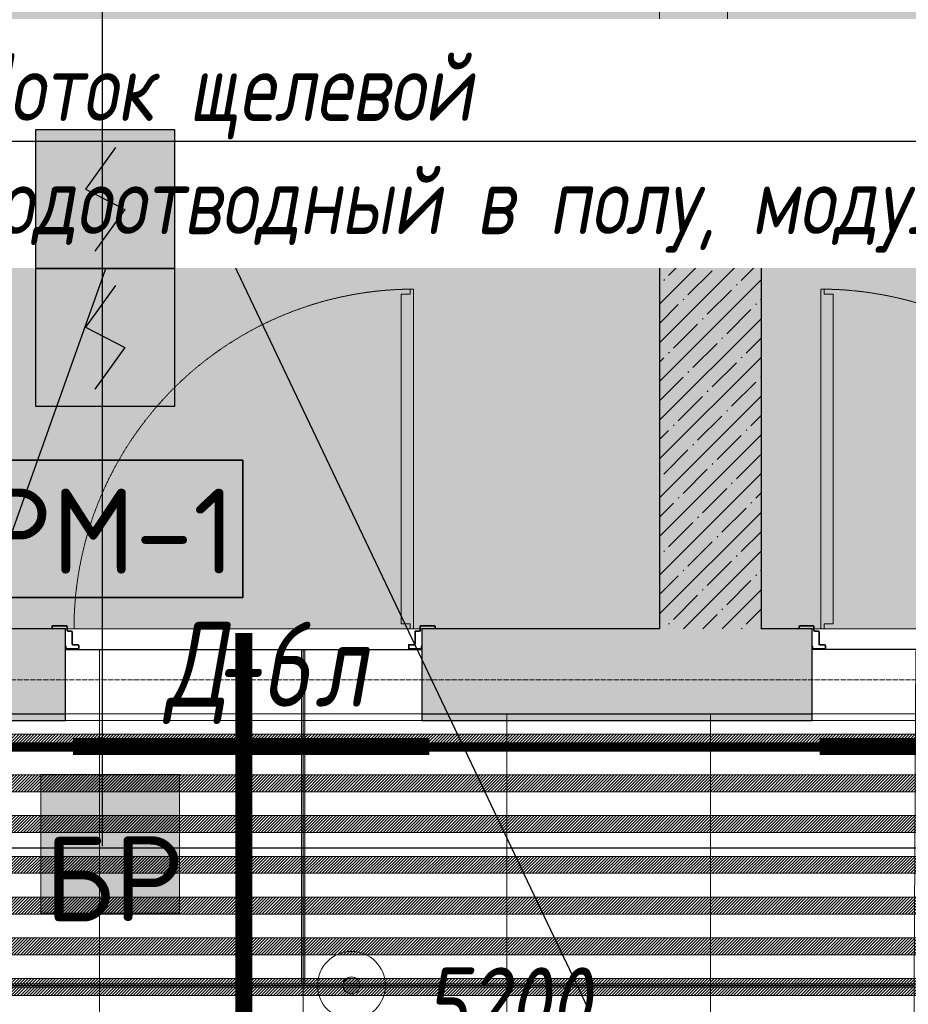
# Model space of a CAD drawing. Header units: millimetres. Extents: x -551130 to 178656, y -69521 to 202936.
# Tile 246 of 256: x -172638 to -170020, y 178114 to 181013. Entities that reach past the tile are written whole.
import ezdxf
from ezdxf import colors
from ezdxf.entities.mleader import LeaderData, LeaderLine
from ezdxf.math import Vec2, Vec3

# ---------------------------------------------------------------- set-up
doc = ezdxf.new("R2010")
doc.units = ezdxf.units.MM
for name, pattern in [('( Hidden )', [0.375, 0.25, -0.125]), ('-D1-02х01', [3, 2, -1]), ('-D1d1-15x02', [19, 15, -2, 0, -2]), ('DASHDOT', [25.4, 12.7, -6.35, 0, -6.35]), ('DOT', [6.35, 0, -6.35])]:
    doc.linetypes.add(name, pattern=pattern)
doc.layers.get('Defpoints').update_dxf_attribs({"color": 31})
for name, color, linetype, lineweight in [('_0', 7, 'Continuous', 13), ('A-DOOR', 7, 'Continuous', 5), ('A-DOOR-IDEN', 7, 'Continuous', 9), ('A-FLOR', 7, 'Continuous', 5), ('A-WALL', 7, 'Continuous', 5), ('A-WALL-FNSH', 8, 'Continuous', 5), ('dim_light', 12, 'Continuous', 9), ('dim_pot', 183, 'Continuous', 9), ('dim_razv', 93, 'DASHDOT', 9), ('I-WALL', 7, 'Continuous', 5), ('pot', 183, 'Continuous', 15), ('pot sh', 183, 'Continuous', 15), ('S-COLS', 7, 'Continuous', 5), ('S-GRID', 7, 'Continuous', 5)]:
    doc.layers.add(name, color=color, linetype=linetype, lineweight=lineweight)
for name, color, linetype, true_color in [('PDF11_0', 30, 'Continuous', 0xff7f00), ('PDF11_Text', 7, 'Continuous', 0x989898), ('PDF11_Оборудование', 7, 'Continuous', 0xffffff)]:
    doc.layers.add(name, color=color, linetype=linetype, true_color=true_color)
for name, color, linetype in [('PDF11_ПС', 1, 'Continuous'), ('PDF11_ПС дымовой', 1, 'Continuous'), ('PDF_Text', 7, 'Continuous')]:
    doc.layers.add(name, color=color, linetype=linetype)
doc.layers.add('pol', color=7, linetype='Continuous', lineweight=15, true_color=0x738991)
doc.layers.add('Сводный план', color=1, linetype='Continuous', lineweight=0, true_color=0xff0000)
doc.styles.add('fl_iso paper', font='isocpeur.ttf', dxfattribs={"width": 0.8, "oblique": 10})
doc.styles.add('In tre', font='isocpeur.ttf', dxfattribs={"width": 0.8, "oblique": 10})
doc.styles.add('PDF ISOCPEUR', font='isocpeur.ttf')
doc.dimstyles.new('In tre 1_75', dxfattribs={"dimtxt": 220, "dimasz": 120, "dimexe": 60, "dimexo": 10, "dimgap": 50, "dimtad": 1, "dimdec": 0, "dimrnd": 5, "dimzin": 0, "dimdsep": 46, "dimtxsty": 'fl_iso paper', "dimblk": 'ARCHTICK', "dimcen": 0, "dimdle": 60, "dimadec": 0, "dimazin": 0, "dimtfac": 1, "dimtdec": 0, "dimtofl": 0, "dimtmove": 1, "dimatfit": 1, "dimfxl": 1, "dimtfill": 1, "dimtolj": 1, "dimtzin": 0, "dimarcsym": 1})
pattern_1 = [(225, (-233499.5126, 159549.997), (4.49012806, -4.49012806), [])]
pattern_2 = [(45, (-192252.935, 158219.386), (-57.02463, 57.02463), []), (45, (-192195.91, 158219.386), (-57.02463, 57.02463), [100.806, -20.161, 3.353, -16.808])]

# ---------------------------------------------------------------- blocks, each defined once
blk = doc.blocks.new('_ArchTick')
at = {"color": 0, "linetype": 'ByBlock', "lineweight": 9, "const_width": 0.15}
blk.add_lwpolyline([(-0.5, -0.5), (0.5, 0.5)], dxfattribs=at)
blk = doc.blocks.new('*D10778')
at = {"layer": 'Defpoints', "color": 0, "transparency": 16777216}
for p in [(-168602.9, 177952.5), (-173802.9, 177714.9), (-168602.9, 177714.9)]:
    blk.add_point(p, dxfattribs=at)
at = {"layer": 'dim_light', "color": 0, "lineweight": -2, "transparency": 16777216}
for p, q in [((-173802.9, 177724.9), (-173802.9, 178012.5)), ((-168602.9, 177724.9), (-168602.9, 178012.5)), ((-173862.9, 177952.5), (-168542.9, 177952.5))]:
    blk.add_line(p, q, dxfattribs=at)
at = {"layer": 'dim_light', "color": 0, "lineweight": -2, "transparency": 16777216, "xscale": 120, "yscale": 120, "zscale": 120, "rotation": 180}
blk.add_blockref('_ArchTick', (-173802.9, 177952.5), dxfattribs=at)
at = {"layer": 'dim_light', "color": 0, "lineweight": -2, "transparency": 16777216, "xscale": 120, "yscale": 120, "zscale": 120}
blk.add_blockref('_ArchTick', (-168602.9, 177952.5), dxfattribs=at)
at = {"layer": 'dim_light', "color": 0, "transparency": 16777216, "insert": (-171202.9, 178112.5), "char_height": 220, "attachment_point": 5, "style": 'fl_iso paper', "bg_fill": 3, "box_fill_scale": 1.1, "bg_fill_color": 256, "bg_fill_true_color": 13158600, "bg_fill_transparency": 0}
blk.add_mtext('\\A1;5200', dxfattribs=at)
blk = doc.blocks.new('*U11950')
at = {"layer": 'pol', "true_color": 0x007dfa, "transparency": 33554687}
h = blk.add_hatch(color=150, dxfattribs=at)
h.dxf.hatch_style = 1
h.paths.add_polyline_path([(21910, 0), (0, 0), (0, -10), (21910, -10)])
at = {"layer": 'pol', "color": 162, "true_color": 0x2c3cc9}
blk.add_lwpolyline([(21910, 0), (0, 0), (0, -10), (21910, -10)], close=True, dxfattribs=at)
blk = doc.blocks.new('*U12235')
at = {"layer": 'pol', "true_color": 0x007dfa, "transparency": 33554687}
h = blk.add_hatch(color=150, dxfattribs=at)
h.dxf.hatch_style = 1
h.paths.add_polyline_path([(984.3, 0), (0, 0), (0, -10), (984.3, -10)])
at = {"layer": 'pol', "color": 162, "true_color": 0x2c3cc9}
blk.add_lwpolyline([(984.3, 0), (0, 0), (0, -10), (984.3, -10)], close=True, dxfattribs=at)
blk = doc.blocks.new('hgkjgkkl')
at = {"layer": 'PDF11_0', "lineweight": 25}
for points in [[(19909.4, 20309.5), (19909.4, 23861.3)], [(10877.6, 20305.3), (25076.3, 20305.3), (25076.3, 20953), (25408.6, 20953), (25408.6, 20305.3), (29059.8, 20305.3)]]:
    blk.add_lwpolyline(points, dxfattribs=at)
at = {"layer": 'PDF11_Оборудование', "color": 7, "lineweight": 35}
blk.add_lwpolyline([(20322.2, 21446.2), (19496.7, 21446.2), (19496.7, 21041.9), (20322.2, 21041.9)], close=True, dxfattribs=at)
at = {"layer": 'PDF11_Оборудование', "transparency": 33554559}
for points in [[(20322.2, 21446.2), (19496.7, 21446.2), (20322.2, 21041.9)], [(19496.7, 21446.2), (20322.2, 21041.9), (19496.7, 21041.9)]]:
    blk.add_solid(points, dxfattribs=at)
at = {"layer": 'PDF11_ПС', "lineweight": 9}
blk.add_lwpolyline([(19727.4, 20112.6), (19727.4, 20318), (19727.4, 20521.2), (19930.6, 20521.2), (20135.9, 20521.2), (20135.9, 20318), (20135.9, 20112.6), (19930.6, 20112.6)], close=True, dxfattribs=at)
at = {"layer": 'PDF11_ПС', "color": 7, "true_color": 0xffffff, "transparency": 33554559}
for points in [[(20135.9, 20521.2), (19727.4, 20521.2), (20135.9, 20318)], [(19727.4, 20521.2), (20135.9, 20318), (19727.4, 20318)], [(20135.9, 20318), (19727.4, 20318), (20135.9, 20112.6)], [(19727.4, 20318), (20135.9, 20112.6), (19727.4, 20112.6)]]:
    blk.add_solid(points, dxfattribs=at)
at = {"layer": 'PDF11_ПС дымовой', "lineweight": 30}
for points in [[(20121.1, 22419.8), (20121.1, 22214.5), (20121.1, 22011.3), (19917.9, 22011.3), (19712.6, 22011.3), (19712.6, 22214.5), (19712.6, 22419.8), (19917.9, 22419.8)], [(20121.1, 22011.3), (20121.1, 21808.1), (20121.1, 21604.9), (19917.9, 21604.9), (19712.6, 21604.9), (19712.6, 21808.1), (19712.6, 22011.3), (19917.9, 22011.3)]]:
    blk.add_lwpolyline(points, close=True, dxfattribs=at)
for points in [[(19947.5, 22366.9), (19858.6, 22244.1), (19975.1, 22184.9), (19886.2, 22062.1)], [(19947.5, 21960.5), (19858.6, 21837.7), (19975.1, 21778.5), (19886.2, 21655.7)]]:
    blk.add_lwpolyline(points, dxfattribs=at)
at = {"layer": 'PDF11_ПС дымовой', "color": 7, "true_color": 0xffffff, "transparency": 33554559}
for points in [[(20121.1, 22419.8), (19712.6, 22419.8), (20121.1, 22214.5)], [(19712.6, 22419.8), (20121.1, 22214.5), (19712.6, 22214.5)], [(20121.1, 22214.5), (19712.6, 22214.5), (20121.1, 22011.3)], [(19712.6, 22214.5), (20121.1, 22011.3), (19712.6, 22011.3)], [(20121.1, 22011.3), (19712.6, 22011.3), (20121.1, 21808.1)], [(19712.6, 22011.3), (20121.1, 21808.1), (19712.6, 21808.1)], [(20121.1, 21808.1), (19712.6, 21808.1), (20121.1, 21604.9)], [(19712.6, 21808.1), (20121.1, 21604.9), (19712.6, 21604.9)]]:
    blk.add_solid(points, dxfattribs=at)
at = {"layer": 'PDF11_Text', "color": 7, "insert": (19553.8, 21112.5), "char_height": 249.99, "attachment_point": 7, "style": 'PDF ISOCPEUR'}
blk.add_mtext('РМ-1', dxfattribs=at)
at = {"layer": 'PDF_Text', "color": 1, "insert": (19738, 20088.8), "char_height": 249.99, "attachment_point": 7, "style": 'PDF ISOCPEUR'}
blk.add_mtext('БР', dxfattribs=at)
blk = doc.blocks.new('jjgyff55')
at = {"layer": 'Сводный план', "lineweight": 13, "true_color": 0x00c200}
h = blk.add_hatch(color=92, dxfattribs=at)
h.dxf.hatch_style = 1
edge = h.paths.add_edge_path()
edge.add_arc((14617.4, 17550.8), 25, 0, 360)
at = {"layer": 'Сводный план', "color": 96, "true_color": 0x008000, "const_width": 50}
blk.add_lwpolyline([(14300, 17338.4), (14300, 18588.4)], dxfattribs=at)
at = {"layer": 'Сводный план', "color": 92, "lineweight": 13, "true_color": 0x00c200}
for radius in [100, 25]:
    blk.add_circle((14617.4, 17550.8), radius, dxfattribs=at)
blk = doc.blocks.new('A_DOR_Door - INT_2_Single_50_1050Wx2200H_Вход в квартиру-4783331-50_AS_M_L17')
at = {"layer": 'A-DOOR'}
for p, q in [((-500, 125), (-500, 1125)), ((-500, 1125), (-490, 1125)), ((-500, 1035), (-500, 1125)), ((-490, 1125), (-490, 1110)), ((-490, 1110), (-464, 1110)), ((-464, 1110), (-464, 1035)), ((-500, 215), (-500, 1035)), ((-464, 1035), (-464, 215)), ((-500, 125), (-500, 215)), ((-464, 215), (-464, 140)), ((-565, 132), (-565, 125)), ((-565, 125), (-563, 125)), ((-563, 125), (-563, 132)), ((-522.2, 135), (-562, 135)), ((-562, 133), (-522.2, 133)), ((-521.2, 132), (-521.2, 120)), ((-519.2, 120), (-519.2, 132)), ((-507.2, 119), (-518.2, 119)), ((-518.2, 117), (-507.2, 117)), ((-506.2, 116), (-506.2, 80)), ((-504.2, 80), (-504.2, 116)), ((-490, 125), (-500, 125)), ((-490, 140), (-490, 125)), ((-464, 140), (-490, 140)), ((504.2, 116), (504.2, 80)), ((506.2, 80), (506.2, 116)), ((518.2, 119), (507.2, 119)), ((507.2, 117), (518.2, 117)), ((519.2, 132), (519.2, 120)), ((521.2, 120), (521.2, 132)), ((562, 135), (522.2, 135)), ((522.2, 133), (562, 133)), ((563, 132), (563, 125)), ((563, 125), (565, 125)), ((565, 125), (565, 132)), ((-523, 74), (-525, 74)), ((-525, 74), (-525, 68)), ((-523, 68), (-523, 74)), ((-488, 67), (-522, 67)), ((-522, 65), (-488, 65)), ((-488, 79), (-503.2, 79)), ((-503.2, 77), (-488, 77)), ((-487, 76), (-487, 68)), ((-485, 68), (-485, 76)), ((485, 76), (485, 68)), ((487, 68), (487, 76)), ((503.2, 79), (488, 79)), ((488, 77), (503.2, 77)), ((522, 67), (488, 67)), ((488, 65), (522, 65)), ((525, 74), (523, 74)), ((523, 74), (523, 68)), ((525, 68), (525, 74))]:
    blk.add_line(p, q, dxfattribs=at)
at = {"layer": 'A-DOOR', "linetype": '-D1-02х01'}
blk.add_arc((-500, 125), 1000, 360, 90, dxfattribs=at)
at = {"layer": 'A-DOOR'}
for centre, radius, start, end in [((-562, 132), 3, 90, 180), ((-562, 132), 3, 90, 180), ((-562, 132), 1, 90, 180), ((-562, 132), 1, 90, 180), ((-522.2, 132), 3, 0, 90), ((-522.2, 132), 3, 0, 90), ((-522.2, 132), 1, 0, 90), ((-522.2, 132), 1, 0, 90), ((-518.2, 120), 3, 180, 270), ((-518.2, 120), 3, 180, 270), ((-518.2, 120), 1, 180, 270), ((-518.2, 120), 1, 180, 270), ((-507.2, 116), 3, 0, 90), ((-507.2, 116), 3, 0, 90), ((-507.2, 116), 1, 360, 90), ((-507.2, 116), 1, 0, 90), ((507.2, 116), 3, 90, 180), ((507.2, 116), 3, 90, 180), ((507.2, 116), 1, 90, 180), ((507.2, 116), 1, 90, 180), ((518.2, 120), 1, 270, 0), ((518.2, 120), 3, 270, 360), ((518.2, 120), 3, 270, 360), ((518.2, 120), 1, 270, 0), ((522.2, 132), 3, 90, 180), ((522.2, 132), 3, 90, 180), ((522.2, 132), 1, 90, 180), ((522.2, 132), 1, 90, 180), ((562, 132), 3, 360, 90), ((562, 132), 3, 0, 90), ((562, 132), 1, 0, 90), ((562, 132), 1, 0, 90), ((-522, 68), 3, 180, 270), ((-522, 68), 3, 180, 270), ((-522, 68), 1, 180, 270), ((-522, 68), 1, 180, 270), ((-503.2, 80), 3, 180, 270), ((-503.2, 80), 3, 180, 270), ((-503.2, 80), 1, 180, 270), ((-503.2, 80), 1, 180, 270), ((-488, 76), 3, 0, 90), ((-488, 76), 3, 0, 90), ((-488, 76), 1, 0, 90), ((-488, 76), 1, 0, 90), ((-488, 68), 1, 270, 0), ((-488, 68), 3, 270, 360), ((-488, 68), 3, 270, 0), ((-488, 68), 1, 270, 360), ((488, 76), 3, 90, 180), ((488, 76), 3, 90, 180), ((488, 68), 3, 180, 270), ((488, 68), 3, 180, 270), ((488, 76), 1, 90, 180), ((488, 76), 1, 90, 180), ((488, 68), 1, 180, 270), ((488, 68), 1, 180, 270), ((503.2, 80), 1, 270, 0), ((503.2, 80), 3, 270, 360), ((503.2, 80), 3, 270, 0), ((503.2, 80), 1, 270, 0), ((522, 68), 3, 270, 360), ((522, 68), 1, 270, 0), ((522, 68), 1, 270, 0), ((522, 68), 3, 270, 0)]:
    blk.add_arc(centre, radius, start, end, dxfattribs=at)
blk = doc.blocks.new('A_DOR_Door - INT_2_Single_50_1050Wx2200H_Вход в квартиру-4783328-50_AS_M_L17')
at = {"layer": 'A-DOOR'}
for p, q in [((-525, -74), (-525, -68)), ((-523, -74), (-525, -74)), ((-523, -68), (-523, -74)), ((-522, -65), (-488, -65)), ((-488, -67), (-522, -67)), ((-506.2, -116), (-506.2, -80)), ((-504.2, -80), (-504.2, -116)), ((-503.2, -77), (-488, -77)), ((-488, -79), (-503.2, -79)), ((-487, -76), (-487, -68)), ((-485, -68), (-485, -76)), ((485, -76), (485, -68)), ((487, -68), (487, -76)), ((488, -65), (522, -65)), ((522, -67), (488, -67)), ((488, -77), (503.2, -77)), ((503.2, -79), (488, -79)), ((504.2, -116), (504.2, -80)), ((506.2, -80), (506.2, -116)), ((523, -74), (523, -68)), ((525, -74), (523, -74)), ((525, -68), (525, -74)), ((-565, -125), (-563, -125)), ((-565, -132), (-565, -125)), ((-563, -125), (-563, -132)), ((-562, -133), (-522.2, -133)), ((-522.2, -135), (-562, -135)), ((-521.2, -132), (-521.2, -120)), ((-519.2, -120), (-519.2, -132)), ((-518.2, -117), (-507.2, -117)), ((-507.2, -119), (-518.2, -119)), ((-500, -125), (-500, -1125)), ((-490, -125), (-500, -125)), ((-500, -125), (-500, -215)), ((-490, -140), (-490, -125)), ((-464, -140), (-490, -140)), ((-464, -215), (-464, -140)), ((507.2, -117), (518.2, -117)), ((518.2, -119), (507.2, -119)), ((519.2, -132), (519.2, -120)), ((521.2, -120), (521.2, -132)), ((522.2, -133), (562, -133)), ((562, -135), (522.2, -135)), ((563, -125), (565, -125)), ((563, -132), (563, -125)), ((565, -125), (565, -132)), ((-500, -215), (-500, -1035)), ((-464, -1035), (-464, -215)), ((-500, -1035), (-500, -1125)), ((-464, -1110), (-464, -1035)), ((-500, -1125), (-490, -1125)), ((-490, -1125), (-490, -1110)), ((-490, -1110), (-464, -1110))]:
    blk.add_line(p, q, dxfattribs=at)
for centre, radius, start, end in [((-522, -68), 3, 90, 180), ((-522, -68), 3, 90, 180), ((-522, -68), 1, 90, 180), ((-522, -68), 1, 90, 180), ((-503.2, -80), 3, 90, 180), ((-503.2, -80), 3, 90, 180), ((-503.2, -80), 1, 90, 180), ((-503.2, -80), 1, 90, 180), ((-488, -68), 3, 0, 90), ((-488, -68), 3, 360, 90), ((-488, -68), 1, 360, 90), ((-488, -68), 1, 0, 90), ((-488, -76), 3, 270, 0), ((-488, -76), 1, 270, 360), ((-488, -76), 1, 270, 0), ((-488, -76), 3, 270, 360), ((488, -68), 3, 90, 180), ((488, -68), 3, 90, 180), ((488, -76), 3, 180, 270), ((488, -76), 3, 180, 270), ((488, -68), 1, 90, 180), ((488, -68), 1, 90, 180), ((488, -76), 1, 180, 270), ((488, -76), 1, 180, 270), ((503.2, -80), 3, 0, 90), ((503.2, -80), 3, 0, 90), ((503.2, -80), 1, 0, 90), ((503.2, -80), 1, 0, 90), ((522, -68), 3, 0, 90), ((522, -68), 3, 0, 90), ((522, -68), 1, 0, 90), ((522, -68), 1, 0, 90), ((-562, -132), 3, 180, 270), ((-562, -132), 3, 180, 270), ((-562, -132), 1, 180, 270), ((-562, -132), 1, 180, 270), ((-522.2, -132), 3, 270, 0), ((-522.2, -132), 1, 270, 0), ((-522.2, -132), 1, 270, 0), ((-522.2, -132), 3, 270, 360), ((-518.2, -120), 3, 90, 180), ((-518.2, -120), 3, 90, 180), ((-518.2, -120), 1, 90, 180), ((-518.2, -120), 1, 90, 180), ((-507.2, -116), 3, 270, 0), ((-507.2, -116), 1, 270, 0), ((-507.2, -116), 1, 270, 0), ((-507.2, -116), 3, 270, 0), ((507.2, -116), 3, 180, 270), ((507.2, -116), 3, 180, 270), ((507.2, -116), 1, 180, 270), ((507.2, -116), 1, 180, 270), ((518.2, -120), 3, 0, 90), ((518.2, -120), 3, 0, 90), ((518.2, -120), 1, 0, 90), ((518.2, -120), 1, 0, 90), ((522.2, -132), 3, 180, 270), ((522.2, -132), 3, 180, 270), ((522.2, -132), 1, 180, 270), ((522.2, -132), 1, 180, 270), ((562, -132), 3, 270, 0), ((562, -132), 1, 270, 360), ((562, -132), 3, 270, 0), ((562, -132), 1, 270, 0)]:
    blk.add_arc(centre, radius, start, end, dxfattribs=at)
at = {"layer": 'A-DOOR', "linetype": '-D1-02х01'}
blk.add_arc((-500, -125), 1000, 270, 0, dxfattribs=at)

msp = doc.modelspace()

# ---------------------------------------------------------------- hatches: boundary and pattern name
at = {"layer": '_0', "transparency": 33554534}
h = msp.add_hatch(color=252, dxfattribs=at)
h.dxf.hatch_style = 1
h.paths.add_polyline_path([(-186504.2, 164969.4), (-186502.9, 167869.4), (-186002.9, 167869.4), (-186002.9, 168219.4), (-183952.9, 168219.4), (-183952.9, 172269.4), (-179002.9, 172269.4), (-179002.9, 170769.4), (-177452.9, 170769.4), (-177452.9, 177169.4), (-185852.9, 177169.4), (-185852.9, 178969.4), (-186852.9, 178969.4), (-186852.9, 180969.4), (-184102.9, 180969.4), (-184102.9, 180269.4), (-183352.9, 180269.4), (-183352.9, 179219.4), (-163952.9, 179219.4), (-163952.9, 180969.4), (-160672.9, 180969.4), (-160672.9, 178969.4), (-161752.9, 178969.4), (-161752.9, 177169.4), (-169752.9, 177169.4), (-169752.9, 168219.4), (-161802.9, 168219.4), (-161802.9, 167819.4), (-161302.9, 167819.4), (-161302.9, 164969.4), (-163402.9, 164969.4), (-163402.9, 166169.4), (-183902.9, 166169.4), (-183902.9, 164969.4)], flags=16)
h.paths.add_polyline_path([(-192753.7, 187670.2), (-154802.1, 187670.2), (-154802.1, 157718.6), (-192753.7, 157718.6)])
at = {"layer": 'A-WALL'}
h = msp.add_hatch(dxfattribs=at)
h.set_pattern_fill('FP_1', color=256, style=0, pattern_type=2)
h.set_pattern_definition(pattern_2)
h.paths.add_polyline_path([(-163652.9, 178969.4), (-163652.9, 179219.4), (-166552.9, 179219.4), (-166552.9, 178969.4), (-163950.1, 178969.4)])
h.paths.add_polyline_path([(-168579.8, 178969.4), (-168052.9, 178969.4), (-168052.9, 179219.4), (-169252.9, 179219.4), (-169252.9, 178969.4)])
h.paths.add_polyline_path([(-170452.9, 178969.4), (-170302.9, 178969.4), (-170302.9, 179219.4), (-171452.9, 179219.4), (-171452.9, 178969.4), (-170752.9, 178969.4)])
h.paths.add_polyline_path([(-172502.9, 178969.4), (-172502.9, 179219.4), (-176152.9, 179219.4), (-176152.9, 178969.4), (-173209.6, 178969.4)])
at = {"layer": 'I-WALL'}
h = msp.add_hatch(dxfattribs=at)
h.set_pattern_fill('FP_43', color=256, style=0, pattern_type=2)
h.set_pattern_definition([(45, (-192252.93, 158219.39), (-75.43415, 75.43415), [106.68, -17.78, 3.556, -17.78]), (45, (-192252.93, 158294.77), (-75.43415, 75.43415), []), (50, (-192252.93, 158219.39), (127.52922, -11.15758), [13.335, -146.685]), (355, (-192252.93, 158219.39), (-24.66966, 133.74002), [10.668, -117.348]), (100.451, (-192242.31, 158218.46), (102.85973, 122.5818), [11.333, -124.663]), (46.184, (-192252.93, 158254.95), (189.75516, -29.43036), [20.002, -220.027]), (96.636, (-192237.12, 158252.5), (166.1822, 173.1996), [17, -186.995]), (351.184, (-192252.93, 158254.95), (166.1839, 173.1976), [16.002, -176.022]), (21, (-192235.15, 158246.06), (106.13027, -71.58603), [13.335, -146.685]), (326, (-192235.15, 158246.06), (43.26188, 128.93175), [10.668, -117.348]), (71.451, (-192226.31, 158240.09), (149.39198, 57.34505), [11.333, -124.663]), (37.5, (-192252.935, 158219.386), (2.16223, 59.18836), [3.353, -112.573, 3.353, -115.773, -117.792]), (37.5, (-192252.935, 158219.386), (2.16223, 59.18836), [-235.052, 3.353, -114.44]), (7.5, (-192252.935, 158219.386), (46.77386, 70.12615), [3.353, -64.567, 3.353, -109.906, -44.894]), (7.5, (-192252.935, 158219.386), (46.77386, 70.12615), [-181.178, 3.353, -41.542]), (327.5, (-192292.584, 158219.386), (94.91367, -4.010093), [3.353, -41.097, 3.353, -135.331, -184.023]), (327.5, (-192292.584, 158219.386), (94.91367, -4.010093), [-183.134, 3.353, -180.67]), (317.5, (-192310.36, 158219.386), (103.69057, 17.79882), [3.353, -54.432, 3.353, -88.748, -130.683]), (317.5, (-192310.36, 158219.386), (103.69057, 17.79882), [-149.885, 3.353, -127.33])])
h.paths.add_polyline_path([(-170752.9, 180769.4), (-170552.9, 180769.4), (-170552.9, 187369.4), (-170752.9, 187369.4), (-170752.9, 181515.8)])
at = {"layer": 'I-WALL', "true_color": 0xf5f3ef}
h = msp.add_hatch(color=7, dxfattribs=at)
h.paths.add_polyline_path([(-170752.9, 178949.4), (-170752.9, 178969.4), (-171452.9, 178969.4), (-171452.9, 178949.4), (-170894.7, 178949.4)])
h.paths.add_polyline_path([(-172502.9, 178949.4), (-172502.9, 178969.4), (-173902.9, 178969.4), (-173902.9, 178949.4), (-173209.6, 178949.4)])
msp.add_hatch(color=7, dxfattribs=at).paths.add_polyline_path([(-170452.9, 178949.4), (-170452.9, 178969.4), (-170752.9, 178969.4), (-170752.9, 178949.4)])
h = msp.add_hatch(color=7, dxfattribs=at)
h.paths.add_polyline_path([(-168254.5, 178949.4), (-168254.5, 178969.4), (-169252.9, 178969.4), (-169252.9, 178949.4), (-168579.8, 178949.4)])
h.paths.add_polyline_path([(-170302.9, 178949.4), (-170302.9, 178969.4), (-170452.9, 178969.4), (-170452.9, 178949.4)])
at = {"layer": 'pot sh', "linetype": 'ByBlock', "lineweight": 0, "true_color": 0x91caaf}
h = msp.add_hatch(dxfattribs=at)
h.set_pattern_fill('ANSI31', color=253, scale=2, angle=180)
h.set_pattern_definition([(225, (-233499.5126, 159789.997), (4.49012806, -4.49012806), [])])
h.paths.add_polyline_path([(-185632.9, 178859.4), (-161972.9, 178859.4), (-161972.9, 178909.4), (-185632.9, 178909.4)])
h = msp.add_hatch(dxfattribs=at)
h.set_pattern_fill('ANSI31', color=253, scale=2, angle=180)
h.set_pattern_definition([(225, (-233499.5126, 159909.997), (4.49012806, -4.49012806), [])])
h.paths.add_polyline_path([(-185632.9, 178739.4), (-161972.9, 178739.4), (-161972.9, 178789.4), (-185632.9, 178789.4)])
h = msp.add_hatch(dxfattribs=at)
h.set_pattern_fill('ANSI31', color=253, scale=2, angle=180)
h.set_pattern_definition(pattern_1)
h.paths.add_polyline_path([(-185632.9, 178619.4), (-161972.9, 178619.4), (-161972.9, 178669.4), (-185632.9, 178669.4)])
h = msp.add_hatch(dxfattribs=at)
h.set_pattern_fill('ANSI31', color=253, scale=2, angle=180)
h.set_pattern_definition([(225, (-233499.5126, 159429.997), (4.49012806, -4.49012806), [])])
h.paths.add_polyline_path([(-185632.9, 178499.4), (-161972.9, 178499.4), (-161972.9, 178549.4), (-185632.9, 178549.4)])
h = msp.add_hatch(dxfattribs=at)
h.set_pattern_fill('ANSI31', color=253, scale=2, angle=180)
h.set_pattern_definition(pattern_1)
h.paths.add_polyline_path([(-185632.9, 178379.4), (-161972.9, 178379.4), (-161972.9, 178429.4), (-185632.9, 178429.4)])
at = {"layer": 'S-COLS'}
h = msp.add_hatch(dxfattribs=at)
h.set_pattern_fill('FP_1', color=256, style=0, pattern_type=2)
h.set_pattern_definition(pattern_2)
h.paths.add_polyline_path([(-170452.9, 179219.4), (-170452.9, 180769.4), (-170752.9, 180769.4), (-170752.9, 179219.4)])

# ---------------------------------------------------------------- linework, layer by layer
at = {"layer": 'A-FLOR'}
for p, q in [((-172502.9, 179219.4), (-172499.1, 179219.4)), ((-172497.1, 179219.4), (-171487.9, 179219.4)), ((-171477.9, 179219.4), (-171458.7, 179219.4)), ((-171456.7, 179219.4), (-171452.9, 179219.4)), ((-170302.9, 179219.4), (-170299.1, 179219.4)), ((-170297.1, 179219.4), (-170277.9, 179219.4)), ((-170267.9, 179219.4), (-169258.7, 179219.4)), ((-171452.9, 178969.4), (-172502.9, 178969.4)), ((-169252.9, 178969.4), (-170302.9, 178969.4))]:
    msp.add_line(p, q, dxfattribs=at)
at = {"layer": 'A-WALL', "lineweight": 9}
for p, q in [((-170752.9, 187369.4), (-170752.9, 180769.4)), ((-170552.9, 180769.4), (-170552.9, 187369.4))]:
    msp.add_line(p, q, dxfattribs=at)
at = {"layer": 'A-WALL'}
msp.add_line((-170752.9, 180769.4), (-170552.9, 180769.4), dxfattribs=at)
at = {"layer": 'A-WALL', "lineweight": 25}
for p, q in [((-172502.9, 179219.4), (-176152.9, 179219.4)), ((-172502.9, 178969.4), (-172502.9, 179219.4)), ((-170752.9, 179219.4), (-171452.9, 179219.4)), ((-171452.9, 179219.4), (-171452.9, 178969.4)), ((-170302.9, 179219.4), (-170452.9, 179219.4)), ((-170302.9, 178969.4), (-170302.9, 179219.4)), ((-177202.9, 178969.4), (-172502.9, 178969.4)), ((-171452.9, 178969.4), (-170302.9, 178969.4))]:
    msp.add_line(p, q, dxfattribs=at)
at = {"layer": 'A-WALL-FNSH'}
for p, q in [((-172502.9, 178949.4), (-172502.9, 178969.4)), ((-171452.9, 178969.4), (-171452.9, 178949.4)), ((-170302.9, 178949.4), (-170302.9, 178969.4)), ((-177202.9, 178949.4), (-172502.9, 178949.4)), ((-171452.9, 178949.4), (-170302.9, 178949.4))]:
    msp.add_line(p, q, dxfattribs=at)
at = {"layer": 'Defpoints'}
msp.add_lwpolyline([(-177202.9, 178949.4), (-172502.9, 178949.4), (-172502.9, 179158.9), (-171452.9, 179158.6), (-171452.9, 178949.4), (-170302.9, 178949.4), (-170302.9, 179159.3), (-169252.9, 179159.3), (-169252.9, 178949.4), (-163632.9, 178949.4)], dxfattribs=at)
at = {"layer": 'I-WALL'}
for p, q in [((-171962.9, 180919.4), (-170752.9, 180919.4)), ((-171962.9, 180819.4), (-171962.9, 180919.4)), ((-170752.9, 180819.4), (-171962.9, 180819.4))]:
    msp.add_line(p, q, dxfattribs=at)
at = {"layer": 'pot sh'}
for points in [[(-185632.9, 178859.4), (-161972.9, 178859.4), (-161972.9, 178909.4), (-185632.9, 178909.4)], [(-185632.9, 178739.4), (-161972.9, 178739.4), (-161972.9, 178789.4), (-185632.9, 178789.4)], [(-185632.9, 178619.4), (-161972.9, 178619.4), (-161972.9, 178669.4), (-185632.9, 178669.4)], [(-185632.9, 178499.4), (-161972.9, 178499.4), (-161972.9, 178549.4), (-185632.9, 178549.4)], [(-185632.9, 178379.4), (-161972.9, 178379.4), (-161972.9, 178429.4), (-185632.9, 178429.4)]]:
    msp.add_lwpolyline(points, close=True, dxfattribs=at)
at = {"layer": 'S-COLS'}
msp.add_line((-170552.9, 180769.4), (-170752.9, 180769.4), dxfattribs=at)
at = {"layer": 'S-COLS', "lineweight": 25}
for p, q in [((-170752.9, 180769.4), (-170752.9, 179219.4)), ((-170452.9, 180769.4), (-170552.9, 180769.4)), ((-170452.9, 179219.4), (-170452.9, 180769.4))]:
    msp.add_line(p, q, dxfattribs=at)
at = {"layer": 'S-GRID', "linetype": '-D1d1-15x02'}
msp.add_line((-195373.9, 179069.4), (-153377.4, 179069.4), dxfattribs=at)

# ---------------------------------------------------------------- block references
at = {"layer": 'A-DOOR', "color": 8, "true_color": 0x7f7f7f, "rotation": 180}
msp.add_blockref('A_DOR_Door - INT_2_Single_50_1050Wx2200H_Вход в квартиру-4783328-50_AS_M_L17', (-171977.9, 179094.4), dxfattribs=at)
at = {"layer": 'A-DOOR', "color": 8, "true_color": 0x7f7f7f}
msp.add_blockref('A_DOR_Door - INT_2_Single_50_1050Wx2200H_Вход в квартиру-4783331-50_AS_M_L17', (-169777.9, 179094.4), dxfattribs=at)

# ---------------------------------------------------------------- texts
at = {"layer": 'A-DOOR-IDEN', "lineweight": 5, "char_height": 250, "attachment_point": 1, "style": 'fl_iso paper'}
for s, insert, width in [('Д', (-172208.3, 179240.4), 174.367), ('-6', (-172064.4, 179240.4), 228.481), ('л', (-171768.9, 179240.4), 150.316)]:
    msp.add_mtext(s, dxfattribs=dict(at, insert=insert, width=width))

# ---------------------------------------------------------------- next in the draw order: dimensions: what is measured, and where the dimension line sits
at = {"layer": 'dim_light'}
dim = msp.add_linear_dim(base=(-168602.9, 177952.5), p1=(-173802.9, 177714.9), p2=(-168602.9, 177714.9), dimstyle='In tre 1_75', dxfattribs=at)
dim.commit()
dim.dimension.update_dxf_attribs({"geometry": '*D10778', "text_midpoint": (-171202.9, 178112.5)})

# ---------------------------------------------------------------- next in the draw order: hatches: boundary and pattern name
at = {"layer": 'pot sh', "linetype": 'ByBlock', "lineweight": 0, "true_color": 0x91caaf}
h = msp.add_hatch(dxfattribs=at)
h.set_pattern_fill('ANSI31', color=253, scale=2, angle=180)
h.set_pattern_definition([(225, (-233499.5126, 159189.997), (4.49012806, -4.49012806), [])])
h.paths.add_polyline_path([(-185632.9, 178259.4), (-161972.9, 178259.4), (-161972.9, 178309.4), (-185632.9, 178309.4)])
h = msp.add_hatch(dxfattribs=at)
h.set_pattern_fill('ANSI31', color=253, scale=2, angle=180)
h.set_pattern_definition([(225, (-233499.5126, 159069.997), (4.49012806, -4.49012806), [])])
h.paths.add_polyline_path([(-185632.9, 178139.4), (-161972.9, 178139.4), (-161972.9, 178189.4), (-185632.9, 178189.4)])

# ---------------------------------------------------------------- next in the draw order: linework, layer by layer
at = {"layer": 'pot'}
msp.add_lwpolyline([(-185632.9, 177389.4), (-185632.9, 179189.4), (-186632.9, 179189.4), (-186632.9, 180749.4), (-184322.9, 180749.4), (-184322.9, 180049.4), (-183572.9, 180049.4), (-183572.9, 179289.4), (-183972.9, 179289.4), (-183972.9, 178949.4), (-163632.9, 178949.4), (-163632.9, 180749.4), (-160892.9, 180749.2), (-160892.9, 179189.3), (-161972.9, 179189.5), (-161972.9, 177389.4)], close=True, dxfattribs=at)
at = {"layer": 'pot sh'}
for points in [[(-185632.9, 178259.4), (-161972.9, 178259.4), (-161972.9, 178309.4), (-185632.9, 178309.4)], [(-185632.9, 178139.4), (-161972.9, 178139.4), (-161972.9, 178189.4), (-185632.9, 178189.4)]]:
    msp.add_lwpolyline(points, close=True, dxfattribs=at)

# ---------------------------------------------------------------- next in the draw order: leaders
at = {"layer": 'dim_pot', "color": 0, "linetype": 'ByBlock'}
ml = msp.add_multileader_mtext('Standard', dxfattribs=at)
ml.set_content('Подвесной реечный потолок', style='In tre')
ml.set_leader_properties()
ml.build(insert=Vec2(0, 0))
ml.multileader.update_dxf_attribs({"text_left_attachment_type": 6, "text_right_attachment_type": 6, "dogleg_length": 1, "arrow_head_size": 0, "scale": 50})
ctx = ml.context
ctx.base_point, ctx.scale, ctx.char_height, ctx.arrow_head_size, ctx.landing_gap_size, ctx.plane_origin = Vec3(-172246.4, 180525.8), 50, 200, 0, 4.5, Vec3(-163605.1, 181043.9)
ctx.left_attachment, ctx.right_attachment = 6, 6
notes = []
notes.append((ctx, [(1, (1, 1, 0), (-172296.4, 180525.8), (1, 0), 50, [(1, [(-173104.7, 178259.4)], 0, [])])]))
ctx.mtext.insert, ctx.mtext.width, ctx.mtext.defined_height, ctx.mtext.flow_direction = Vec3(-172241.9, 180785.8), 3092.716, 696.6, 5
ctx.mtext.has_bg_fill, ctx.mtext.bg_color, ctx.mtext.bg_scale_factor, ctx.mtext.bg_transparency, ctx.mtext.use_window_bg_color = 1, -1027028792, 1.5, 0, 1
for ctx, leaders in notes:
    for number, flags, end, landing, length, lines in leaders:
        leader = LeaderData()
        leader.index, (leader.has_last_leader_line, leader.has_dogleg_vector, leader.attachment_direction) = number, flags
        leader.last_leader_point, leader.dogleg_vector, leader.dogleg_length = Vec3(end), Vec3(landing), length
        for number, points, colour, breaks in lines:
            line = LeaderLine()
            line.index, line.vertices, line.color, line.breaks = number, Vec3.list(points), colors.encode_raw_color(colour), breaks
            leader.lines.append(line)
        ctx.leaders.append(leader)

# ---------------------------------------------------------------- next in the draw order: linework, layer by layer
at = {"layer": 'dim_razv', "color": 1, "linetype": '( Hidden )', "ltscale": 10, "true_color": 0xff0a0a, "const_width": 25}
for points in [[(-177201.6, 178872.9), (-172481.3, 178872.9)], [(-171431.3, 178872.9), (-170281.3, 178872.9)]]:
    msp.add_lwpolyline(points, dxfattribs=at)
at = {"layer": 'dim_razv', "color": 172, "linetype": 'DOT', "ltscale": 0.1, "true_color": 0x0000cc, "const_width": 50}
for points in [[(-172481.3, 178872.9), (-171431.3, 178872.9)], [(-170281.3, 178872.9), (-169231.3, 178872.9)]]:
    msp.add_lwpolyline(points, dxfattribs=at)

# ---------------------------------------------------------------- next in the draw order: leaders
at = {"layer": 'dim_razv', "color": 0, "linetype": 'ByBlock'}
ml = msp.add_multileader_mtext('Standard', dxfattribs=at)
ml.set_content('Зеркало на стене, выполнить в один уровень с отделкой стен', style='In tre')
ml.set_leader_properties()
ml.build(insert=Vec2(0, 0))
ml.multileader.update_dxf_attribs({"text_left_attachment_type": 6, "text_right_attachment_type": 6, "dogleg_length": 1, "arrow_head_size": 0, "scale": 50})
ctx = ml.context
ctx.base_point, ctx.scale, ctx.char_height, ctx.arrow_head_size, ctx.landing_gap_size, ctx.plane_origin = Vec3(-175055.1, 180516.1), 50, 200, 0, 4.5, Vec3(-168243.2, 185356.1)
ctx.left_attachment, ctx.right_attachment = 6, 6
notes = []
notes.append((ctx, [(0, (1, 1, 0), (-172112.8, 180516.1), (-1, 0), 50, [(1, [(-170663.5, 177472.9)], 0, [])])]))
ctx.mtext.insert, ctx.mtext.width, ctx.mtext.defined_height, ctx.mtext.flow_direction = Vec3(-175050.6, 180756.1), 3092.716, 696.6, 5
ctx.mtext.has_bg_fill, ctx.mtext.bg_color, ctx.mtext.bg_scale_factor, ctx.mtext.bg_transparency, ctx.mtext.use_window_bg_color = 1, -1027028792, 1.5, 0, 1
for ctx, leaders in notes:
    for number, flags, end, landing, length, lines in leaders:
        leader = LeaderData()
        leader.index, (leader.has_last_leader_line, leader.has_dogleg_vector, leader.attachment_direction) = number, flags
        leader.last_leader_point, leader.dogleg_vector, leader.dogleg_length = Vec3(end), Vec3(landing), length
        for number, points, colour, breaks in lines:
            line = LeaderLine()
            line.index, line.vertices, line.color, line.breaks = number, Vec3.list(points), colors.encode_raw_color(colour), breaks
            leader.lines.append(line)
        ctx.leaders.append(leader)

# ---------------------------------------------------------------- next in the draw order: linework, layer by layer
at = {"layer": 'pol'}
for points in [[(-173002.9, 178969.4), (-173002.9, 178168.8), (-172402.9, 178168.8), (-172402.9, 179158.9)], [(-172402.9, 179158.9), (-172402.9, 178168.8), (-171802.9, 178168.8), (-171802.9, 179158.7)], [(-171802.9, 179158.7), (-171802.9, 178168.8), (-171202.9, 178168.8), (-171202.9, 178969.4)], [(-170602.9, 178969.4), (-170602.9, 178168.8), (-170002.9, 178168.8), (-169997.9, 179155.5)], [(-171202.9, 178969.4), (-171202.9, 178168.8), (-170602.9, 178168.8), (-170602.9, 178969.4)], [(-172402.9, 177369.4), (-172402.9, 178168.8), (-173002.9, 178168.8), (-173002.9, 177219.3)], [(-171802.9, 177369.4), (-171802.9, 178168.8), (-172402.9, 178168.8), (-172402.9, 177369.4)], [(-171202.9, 177369.4), (-171202.9, 178168.8), (-171802.9, 178168.8), (-171802.9, 177369.4)], [(-170602.9, 177369.4), (-170602.9, 178168.8), (-171202.9, 178168.8), (-171202.9, 177369.4)], [(-170002.9, 177369.4), (-170002.9, 178168.8), (-170602.9, 178168.8), (-170602.9, 177369.4)]]:
    msp.add_lwpolyline(points, dxfattribs=at)

# ---------------------------------------------------------------- next in the draw order: block references
at = {"layer": 'pol', "rotation": 90}
msp.add_blockref('*U12235', (-171807.9, 178174.4), dxfattribs=at)
at = {"layer": 'pol', "xscale": -1, "rotation": 180}
msp.add_blockref('*U11950', (-184707.9, 178164.4), dxfattribs=at)

# ---------------------------------------------------------------- next in the draw order: leaders
at = {"layer": 'pol', "color": 1, "linetype": 'ByBlock', "true_color": 0xff0000}
ml = msp.add_multileader_mtext('Standard', dxfattribs=at)
ml.set_content('Лоток щелевой\\Pводоотводный в полу, модульный. Лщ-2', color=(255, 0, 0), style='In tre')
ml.set_leader_properties()
ml.build(insert=Vec2(0, 0))
ml.multileader.update_dxf_attribs({"text_left_attachment_type": 6, "text_right_attachment_type": 6, "dogleg_length": 1, "arrow_head_size": 0, "scale": 50})
ctx = ml.context
ctx.base_point, ctx.scale, ctx.char_height, ctx.arrow_head_size, ctx.landing_gap_size, ctx.plane_origin = Vec3(-172818.7, 180654.7), 50, 200, 0, 4.5, Vec3(-163959.7, 186224.6)
ctx.left_attachment, ctx.right_attachment = 6, 6
notes = []
notes.append((ctx, [(1, (1, 1, 0), (-172868.7, 180654.7), (1, 0), 50, [(1, [(-173761.4, 177504.4)], 0, [])])]))
ctx.mtext.insert, ctx.mtext.width, ctx.mtext.defined_height, ctx.mtext.flow_direction = Vec3(-172814.2, 180914.7), 2329.345, 696.6, 5
ctx.mtext.has_bg_fill, ctx.mtext.bg_color, ctx.mtext.bg_scale_factor, ctx.mtext.bg_transparency, ctx.mtext.use_window_bg_color = 1, -1027028792, 1.5, 0, 1
for ctx, leaders in notes:
    for number, flags, end, landing, length, lines in leaders:
        leader = LeaderData()
        leader.index, (leader.has_last_leader_line, leader.has_dogleg_vector, leader.attachment_direction) = number, flags
        leader.last_leader_point, leader.dogleg_vector, leader.dogleg_length = Vec3(end), Vec3(landing), length
        for number, points, colour, breaks in lines:
            line = LeaderLine()
            line.index, line.vertices, line.color, line.breaks = number, Vec3.list(points), colors.encode_raw_color(colour), breaks
            leader.lines.append(line)
        ctx.leaders.append(leader)

# ---------------------------------------------------------------- next in the draw order: leaders
at = {"layer": 'pol', "color": 0, "linetype": 'ByBlock'}
ml = msp.add_multileader_mtext('Standard', dxfattribs=at)
ml.set_content('Металлический профиль', style='In tre')
ml.set_leader_properties()
ml.build(insert=Vec2(0, 0))
ml.multileader.update_dxf_attribs({"text_left_attachment_type": 6, "text_right_attachment_type": 6, "dogleg_length": 1, "arrow_head_size": 0, "scale": 50})
ctx = ml.context
ctx.base_point, ctx.scale, ctx.char_height, ctx.arrow_head_size, ctx.landing_gap_size, ctx.plane_origin = Vec3(-179004.6, 181656.2), 50, 200, 0, 4.5, Vec3(-172032.8, 180206.5)
ctx.left_attachment, ctx.right_attachment = 6, 6
notes = []
notes.append((ctx, [(1, (1, 1, 0), (-179054.6, 181656.2), (1, 0), 50, [(1, [(-180045.2, 178174.4)], 0, [])])]))
ctx.mtext.insert, ctx.mtext.width, ctx.mtext.defined_height, ctx.mtext.flow_direction = Vec3(-179000.1, 181916.2), 2495.091, 696.6, 5
ctx.mtext.has_bg_fill, ctx.mtext.bg_color, ctx.mtext.bg_scale_factor, ctx.mtext.bg_transparency, ctx.mtext.use_window_bg_color = 1, -1027028792, 1.5, 0, 1
for ctx, leaders in notes:
    for number, flags, end, landing, length, lines in leaders:
        leader = LeaderData()
        leader.index, (leader.has_last_leader_line, leader.has_dogleg_vector, leader.attachment_direction) = number, flags
        leader.last_leader_point, leader.dogleg_vector, leader.dogleg_length = Vec3(end), Vec3(landing), length
        for number, points, colour, breaks in lines:
            line = LeaderLine()
            line.index, line.vertices, line.color, line.breaks = number, Vec3.list(points), colors.encode_raw_color(colour), breaks
            leader.lines.append(line)
        ctx.leaders.append(leader)

# ---------------------------------------------------------------- next in the draw order: block references
at = {"layer": 'Сводный план'}
for name, p in [('hgkjgkkl', (-192302.9, 158269.4)), ('jjgyff55', (-186277.9, 160618.6))]:
    msp.add_blockref(name, p, dxfattribs=at)

doc.saveas('drawing.dxf')
